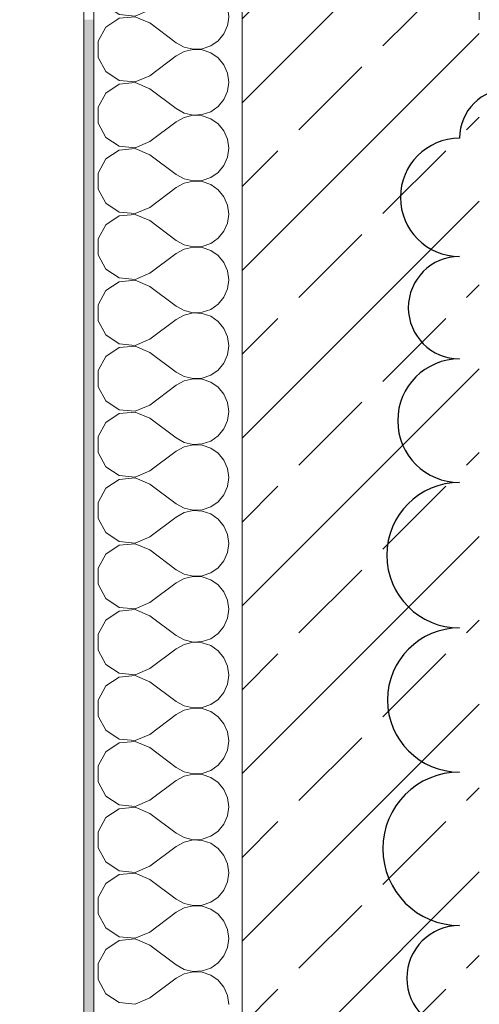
# Model space of a CAD drawing. Header units: metres. Extents: x -3.6 to 90.7, y -11.1 to 18.
# Tile 25 of 256: x -0.24 to 0.225, y 4.334 to 5.33. Entities that reach past the tile are written whole.
import ezdxf

# ---------------------------------------------------------------- set-up
doc = ezdxf.new("R2010")
doc.units = ezdxf.units.M
doc.header["$MEASUREMENT"] = 0
for name, color, linetype in [('152 - Bemaßung_ Beschriftung.Ausbau', 7, 'Continuous'), ('209 - Marker.Änderung', 7, 'Continuous'), ('603 - Struktur.Bodenplatte_ Decke Roh', 7, 'Continuous'), ('604 - Struktur.Wand Aussen', 7, 'Continuous')]:
    doc.layers.add(name, color=color, linetype=linetype)
doc.styles.add('ERSTELLTER_STIL_2', font='txt')
doc.dimstyles.new('ERSTELLTER_STIL__1', dxfattribs={"dimtxt": 0.1, "dimasz": 0.0532, "dimexe": 0.18, "dimexo": 0.0625, "dimgap": 0, "dimtad": 1, "dimzin": 0, "dimdsep": 46, "dimtxsty": 'ERSTELLTER_STIL_2', "dimblk": 'ARROWHEAD_2', "dimblk1": 'ARROWHEAD_2', "dimblk2": 'ARROWHEAD_2', "dimcen": 0.09, "dimse1": 1, "dimse2": 1, "dimclrd": 7, "dimclre": 7, "dimclrt": 7, "dimazin": 0, "dimtfac": 1, "dimtdec": 4, "dimtmove": 0, "dimatfit": 3, "dimfxl": 1, "dimtolj": 1, "dimtzin": 0, "dimarcsym": 0})
pattern_1 = [(0, (0, 0), (0, 0.0866025), [0, -0.05]), (0, (0.025, 0.0433), (0, 0.0866025), [0, -0.05])]
pattern_2 = [(45, (0, 0), (-0.0848528, 0.0848528), []), (45, (-0.04243, 0.04243), (-0.0848528, 0.0848528), [0.09, -0.03])]

# ---------------------------------------------------------------- blocks, each defined once
blk = doc.blocks.new('*X9')
at = {"layer": '604 - Struktur.Wand Aussen', "color": 7, "linetype": 'Continuous', "lineweight": 5}
for p, q in [((-0.15299, 5.32243), (-0.16066, 5.30812)), ((-0.14163, 5.32998), (-0.15299, 5.32243)), ((-0.10833, 5.32667), (-0.11623, 5.32998)), ((-0.10833, 5.32667), (-0.08167, 5.30667)), ((-0.03331, 5.31581), (-0.0296, 5.32422)), ((-0.0296, 5.32422), (-0.0288, 5.32998)), ((-0.03918, 5.30873), (-0.03331, 5.31581)), ((-0.16066, 5.30812), (-0.16066, 5.29188)), ((-0.08167, 5.30667), (-0.07362, 5.30222)), ((-0.07362, 5.30222), (-0.06466, 5.30013)), ((-0.05547, 5.30058), (-0.04676, 5.30352)), ((-0.04676, 5.30352), (-0.03918, 5.30873)), ((-0.16066, 5.29188), (-0.15299, 5.27757)), ((-0.10833, 5.27333), (-0.08167, 5.29333)), ((-0.07362, 5.29778), (-0.08167, 5.29333)), ((-0.06466, 5.29987), (-0.07362, 5.29778)), ((-0.06466, 5.30013), (-0.05547, 5.30058)), ((-0.05547, 5.29942), (-0.06466, 5.29987)), ((-0.04676, 5.29648), (-0.05547, 5.29942)), ((-0.03918, 5.29127), (-0.04676, 5.29648)), ((-0.03331, 5.28419), (-0.03918, 5.29127)), ((-0.0296, 5.27578), (-0.03331, 5.28419)), ((-0.15299, 5.27757), (-0.13947, 5.26858)), ((-0.1233, 5.26705), (-0.10833, 5.27333)), ((-0.02833, 5.26667), (-0.0296, 5.27578)), ((-0.13947, 5.26475), (-0.15299, 5.25576)), ((-0.13947, 5.26858), (-0.1233, 5.26705)), ((-0.1233, 5.26629), (-0.13947, 5.26475)), ((-0.10833, 5.26), (-0.1233, 5.26629)), ((-0.0296, 5.25756), (-0.02833, 5.26667)), ((-0.15299, 5.25576), (-0.16066, 5.24145)), ((-0.10833, 5.26), (-0.08167, 5.24)), ((-0.03331, 5.24914), (-0.0296, 5.25756)), ((-0.16066, 5.24145), (-0.16066, 5.22521)), ((-0.04676, 5.23685), (-0.03918, 5.24206)), ((-0.03918, 5.24206), (-0.03331, 5.24914)), ((-0.08167, 5.24), (-0.07362, 5.23555)), ((-0.07362, 5.23555), (-0.06466, 5.23347)), ((-0.06466, 5.2332), (-0.07362, 5.23112)), ((-0.06466, 5.23347), (-0.05547, 5.23391)), ((-0.05547, 5.23275), (-0.06466, 5.2332)), ((-0.05547, 5.23391), (-0.04676, 5.23685)), ((-0.04676, 5.22981), (-0.05547, 5.23275)), ((-0.16066, 5.22521), (-0.15299, 5.2109)), ((-0.10833, 5.20667), (-0.08167, 5.22667)), ((-0.07362, 5.23112), (-0.08167, 5.22667)), ((-0.03918, 5.22461), (-0.04676, 5.22981)), ((-0.03331, 5.21752), (-0.03918, 5.22461)), ((-0.0296, 5.20911), (-0.03331, 5.21752)), ((-0.15299, 5.2109), (-0.13947, 5.20192)), ((-0.13947, 5.20192), (-0.1233, 5.20038)), ((-0.1233, 5.20038), (-0.10833, 5.20667)), ((-0.02833, 5.2), (-0.0296, 5.20911)), ((-0.13947, 5.19808), (-0.15299, 5.1891)), ((-0.1233, 5.19962), (-0.13947, 5.19808)), ((-0.10833, 5.19333), (-0.1233, 5.19962)), ((-0.10833, 5.19333), (-0.08167, 5.17333)), ((-0.0296, 5.19089), (-0.02833, 5.2)), ((-0.15299, 5.1891), (-0.16066, 5.17479)), ((-0.03918, 5.17539), (-0.03331, 5.18248)), ((-0.03331, 5.18248), (-0.0296, 5.19089)), ((-0.16066, 5.17479), (-0.16066, 5.15855)), ((-0.08167, 5.17333), (-0.07362, 5.16888)), ((-0.04676, 5.17019), (-0.03918, 5.17539)), ((-0.07362, 5.16445), (-0.08167, 5.16)), ((-0.07362, 5.16888), (-0.06466, 5.1668)), ((-0.06466, 5.16653), (-0.07362, 5.16445)), ((-0.06466, 5.1668), (-0.05547, 5.16725)), ((-0.05547, 5.16609), (-0.06466, 5.16653)), ((-0.05547, 5.16725), (-0.04676, 5.17019)), ((-0.04676, 5.16315), (-0.05547, 5.16609)), ((-0.03918, 5.15794), (-0.04676, 5.16315)), ((-0.16066, 5.15855), (-0.15299, 5.14424)), ((-0.10833, 5.14), (-0.08167, 5.16)), ((-0.03331, 5.15086), (-0.03918, 5.15794)), ((-0.15299, 5.14424), (-0.13947, 5.13525)), ((-0.0296, 5.14244), (-0.03331, 5.15086)), ((-0.02833, 5.13333), (-0.0296, 5.14244)), ((-0.13947, 5.13525), (-0.1233, 5.13371)), ((-0.1233, 5.13295), (-0.13947, 5.13142)), ((-0.1233, 5.13371), (-0.10833, 5.14)), ((-0.10833, 5.12667), (-0.1233, 5.13295)), ((-0.0296, 5.12422), (-0.02833, 5.13333)), ((-0.15299, 5.12243), (-0.16066, 5.10812)), ((-0.13947, 5.13142), (-0.15299, 5.12243)), ((-0.10833, 5.12667), (-0.08167, 5.10667)), ((-0.03331, 5.11581), (-0.0296, 5.12422)), ((-0.03918, 5.10873), (-0.03331, 5.11581)), ((-0.16066, 5.10812), (-0.16066, 5.09188)), ((-0.08167, 5.10667), (-0.07362, 5.10222)), ((-0.07362, 5.10222), (-0.06466, 5.10013)), ((-0.05547, 5.10058), (-0.04676, 5.10352)), ((-0.04676, 5.10352), (-0.03918, 5.10873)), ((-0.10833, 5.07333), (-0.08167, 5.09333)), ((-0.07362, 5.09778), (-0.08167, 5.09333)), ((-0.06466, 5.09987), (-0.07362, 5.09778)), ((-0.06466, 5.10013), (-0.05547, 5.10058)), ((-0.05547, 5.09942), (-0.06466, 5.09987)), ((-0.04676, 5.09648), (-0.05547, 5.09942)), ((-0.03918, 5.09127), (-0.04676, 5.09648)), ((-0.16066, 5.09188), (-0.15299, 5.07757)), ((-0.03331, 5.08419), (-0.03918, 5.09127)), ((-0.0296, 5.07578), (-0.03331, 5.08419)), ((-0.15299, 5.07757), (-0.13947, 5.06858)), ((-0.1233, 5.06705), (-0.10833, 5.07333)), ((-0.02833, 5.06667), (-0.0296, 5.07578)), ((-0.13947, 5.06475), (-0.15299, 5.05576)), ((-0.13947, 5.06858), (-0.1233, 5.06705)), ((-0.1233, 5.06629), (-0.13947, 5.06475)), ((-0.10833, 5.06), (-0.1233, 5.06629)), ((-0.0296, 5.05756), (-0.02833, 5.06667)), ((-0.15299, 5.05576), (-0.16066, 5.04145)), ((-0.10833, 5.06), (-0.08167, 5.04)), ((-0.03331, 5.04914), (-0.0296, 5.05756)), ((-0.03918, 5.04206), (-0.03331, 5.04914)), ((-0.16066, 5.04145), (-0.16066, 5.02521)), ((-0.08167, 5.04), (-0.07362, 5.03555)), ((-0.07362, 5.03555), (-0.06466, 5.03347)), ((-0.06466, 5.0332), (-0.07362, 5.03112)), ((-0.06466, 5.03347), (-0.05547, 5.03391)), ((-0.05547, 5.03275), (-0.06466, 5.0332)), ((-0.05547, 5.03391), (-0.04676, 5.03685)), ((-0.04676, 5.02981), (-0.05547, 5.03275)), ((-0.04676, 5.03685), (-0.03918, 5.04206)), ((-0.16066, 5.02521), (-0.15299, 5.0109)), ((-0.10833, 5.00667), (-0.08167, 5.02667)), ((-0.07362, 5.03112), (-0.08167, 5.02667)), ((-0.03918, 5.02461), (-0.04676, 5.02981)), ((-0.03331, 5.01752), (-0.03918, 5.02461)), ((-0.0296, 5.00911), (-0.03331, 5.01752)), ((-0.15299, 5.0109), (-0.13947, 5.00192)), ((-0.1233, 5.00038), (-0.10833, 5.00667)), ((-0.02833, 5), (-0.0296, 5.00911)), ((-0.13947, 4.99808), (-0.15299, 4.9891)), ((-0.13947, 5.00192), (-0.1233, 5.00038)), ((-0.1233, 4.99962), (-0.13947, 4.99808)), ((-0.10833, 4.99333), (-0.1233, 4.99962)), ((-0.10833, 4.99333), (-0.08167, 4.97333)), ((-0.0296, 4.99089), (-0.02833, 5)), ((-0.15299, 4.9891), (-0.16066, 4.97479)), ((-0.03918, 4.97539), (-0.03331, 4.98248)), ((-0.03331, 4.98248), (-0.0296, 4.99089)), ((-0.16066, 4.97479), (-0.16066, 4.95855)), ((-0.08167, 4.97333), (-0.07362, 4.96888)), ((-0.04676, 4.97019), (-0.03918, 4.97539)), ((-0.07362, 4.96445), (-0.08167, 4.96)), ((-0.07362, 4.96888), (-0.06466, 4.9668)), ((-0.06466, 4.96653), (-0.07362, 4.96445)), ((-0.06466, 4.9668), (-0.05547, 4.96725)), ((-0.05547, 4.96609), (-0.06466, 4.96653)), ((-0.05547, 4.96725), (-0.04676, 4.97019)), ((-0.04676, 4.96315), (-0.05547, 4.96609)), ((-0.03918, 4.95794), (-0.04676, 4.96315)), ((-0.16066, 4.95855), (-0.15299, 4.94424)), ((-0.10833, 4.94), (-0.08167, 4.96)), ((-0.03331, 4.95086), (-0.03918, 4.95794)), ((-0.15299, 4.94424), (-0.13947, 4.93525)), ((-0.0296, 4.94244), (-0.03331, 4.95086)), ((-0.02833, 4.93333), (-0.0296, 4.94244)), ((-0.13947, 4.93525), (-0.1233, 4.93371)), ((-0.1233, 4.93295), (-0.13947, 4.93142)), ((-0.1233, 4.93371), (-0.10833, 4.94)), ((-0.10833, 4.92667), (-0.1233, 4.93295)), ((-0.0296, 4.92422), (-0.02833, 4.93333)), ((-0.13947, 4.93142), (-0.15299, 4.92243)), ((-0.10833, 4.92667), (-0.08167, 4.90667)), ((-0.03331, 4.91581), (-0.0296, 4.92422)), ((-0.15299, 4.92243), (-0.16066, 4.90812)), ((-0.03918, 4.90873), (-0.03331, 4.91581)), ((-0.16066, 4.90812), (-0.16066, 4.89188)), ((-0.08167, 4.90667), (-0.07362, 4.90222)), ((-0.05547, 4.90058), (-0.04676, 4.90352)), ((-0.04676, 4.90352), (-0.03918, 4.90873)), ((-0.10833, 4.87333), (-0.08167, 4.89333)), ((-0.07362, 4.89778), (-0.08167, 4.89333)), ((-0.07362, 4.90222), (-0.06466, 4.90013)), ((-0.06466, 4.89987), (-0.07362, 4.89778)), ((-0.06466, 4.90013), (-0.05547, 4.90058)), ((-0.05547, 4.89942), (-0.06466, 4.89987)), ((-0.04676, 4.89648), (-0.05547, 4.89942)), ((-0.03918, 4.89127), (-0.04676, 4.89648)), ((-0.16066, 4.89188), (-0.15299, 4.87757)), ((-0.03331, 4.88419), (-0.03918, 4.89127)), ((-0.0296, 4.87578), (-0.03331, 4.88419)), ((-0.15299, 4.87757), (-0.13947, 4.86858)), ((-0.1233, 4.86705), (-0.10833, 4.87333)), ((-0.02833, 4.86667), (-0.0296, 4.87578)), ((-0.13947, 4.86475), (-0.15299, 4.85576)), ((-0.13947, 4.86858), (-0.1233, 4.86705)), ((-0.1233, 4.86629), (-0.13947, 4.86475)), ((-0.10833, 4.86), (-0.1233, 4.86629)), ((-0.0296, 4.85756), (-0.02833, 4.86667)), ((-0.15299, 4.85576), (-0.16066, 4.84145)), ((-0.10833, 4.86), (-0.08167, 4.84)), ((-0.03331, 4.84914), (-0.0296, 4.85756)), ((-0.03918, 4.84206), (-0.03331, 4.84914)), ((-0.16066, 4.84145), (-0.16066, 4.82521)), ((-0.08167, 4.84), (-0.07362, 4.83555)), ((-0.07362, 4.83555), (-0.06466, 4.83347)), ((-0.06466, 4.8332), (-0.07362, 4.83112)), ((-0.06466, 4.83347), (-0.05547, 4.83391)), ((-0.05547, 4.83275), (-0.06466, 4.8332)), ((-0.05547, 4.83391), (-0.04676, 4.83685)), ((-0.04676, 4.83685), (-0.03918, 4.84206)), ((-0.16066, 4.82521), (-0.15299, 4.8109)), ((-0.10833, 4.80667), (-0.08167, 4.82667)), ((-0.07362, 4.83112), (-0.08167, 4.82667)), ((-0.04676, 4.82981), (-0.05547, 4.83275)), ((-0.03918, 4.82461), (-0.04676, 4.82981)), ((-0.03331, 4.81752), (-0.03918, 4.82461)), ((-0.0296, 4.80911), (-0.03331, 4.81752)), ((-0.15299, 4.8109), (-0.13947, 4.80192)), ((-0.1233, 4.80038), (-0.10833, 4.80667)), ((-0.02833, 4.8), (-0.0296, 4.80911)), ((-0.13947, 4.79808), (-0.15299, 4.7891)), ((-0.13947, 4.80192), (-0.1233, 4.80038)), ((-0.1233, 4.79962), (-0.13947, 4.79808)), ((-0.10833, 4.79333), (-0.1233, 4.79962)), ((-0.10833, 4.79333), (-0.08167, 4.77333)), ((-0.0296, 4.79089), (-0.02833, 4.8)), ((-0.15299, 4.7891), (-0.16066, 4.77479)), ((-0.03331, 4.78248), (-0.0296, 4.79089)), ((-0.16066, 4.77479), (-0.16066, 4.75855)), ((-0.08167, 4.77333), (-0.07362, 4.76888)), ((-0.04676, 4.77019), (-0.03918, 4.77539)), ((-0.03918, 4.77539), (-0.03331, 4.78248)), ((-0.07362, 4.76445), (-0.08167, 4.76)), ((-0.07362, 4.76888), (-0.06466, 4.7668)), ((-0.06466, 4.76653), (-0.07362, 4.76445)), ((-0.06466, 4.7668), (-0.05547, 4.76725)), ((-0.05547, 4.76609), (-0.06466, 4.76653)), ((-0.05547, 4.76725), (-0.04676, 4.77019)), ((-0.04676, 4.76315), (-0.05547, 4.76609)), ((-0.03918, 4.75794), (-0.04676, 4.76315)), ((-0.16066, 4.75855), (-0.15299, 4.74424)), ((-0.10833, 4.74), (-0.08167, 4.76)), ((-0.03331, 4.75086), (-0.03918, 4.75794)), ((-0.15299, 4.74424), (-0.13947, 4.73525)), ((-0.0296, 4.74244), (-0.03331, 4.75086)), ((-0.13947, 4.73525), (-0.1233, 4.73371)), ((-0.1233, 4.73371), (-0.10833, 4.74)), ((-0.02833, 4.73333), (-0.0296, 4.74244)), ((-0.0296, 4.72422), (-0.02833, 4.73333)), ((-0.13947, 4.73142), (-0.15299, 4.72243)), ((-0.1233, 4.73295), (-0.13947, 4.73142)), ((-0.10833, 4.72667), (-0.1233, 4.73295)), ((-0.10833, 4.72667), (-0.08167, 4.70667)), ((-0.03331, 4.71581), (-0.0296, 4.72422)), ((-0.15299, 4.72243), (-0.16066, 4.70812)), ((-0.03918, 4.70873), (-0.03331, 4.71581)), ((-0.16066, 4.70812), (-0.16066, 4.69188)), ((-0.08167, 4.70667), (-0.07362, 4.70222)), ((-0.05547, 4.70058), (-0.04676, 4.70352)), ((-0.04676, 4.70352), (-0.03918, 4.70873)), ((-0.10833, 4.67333), (-0.08167, 4.69333)), ((-0.07362, 4.69778), (-0.08167, 4.69333)), ((-0.07362, 4.70222), (-0.06466, 4.70013)), ((-0.06466, 4.69987), (-0.07362, 4.69778)), ((-0.06466, 4.70013), (-0.05547, 4.70058)), ((-0.05547, 4.69942), (-0.06466, 4.69987)), ((-0.04676, 4.69648), (-0.05547, 4.69942)), ((-0.03918, 4.69127), (-0.04676, 4.69648)), ((-0.16066, 4.69188), (-0.15299, 4.67757)), ((-0.03331, 4.68419), (-0.03918, 4.69127)), ((-0.0296, 4.67578), (-0.03331, 4.68419)), ((-0.15299, 4.67757), (-0.13947, 4.66858)), ((-0.02833, 4.66667), (-0.0296, 4.67578)), ((-0.13947, 4.66475), (-0.15299, 4.65576)), ((-0.13947, 4.66858), (-0.1233, 4.66705)), ((-0.1233, 4.66629), (-0.13947, 4.66475)), ((-0.1233, 4.66705), (-0.10833, 4.67333)), ((-0.10833, 4.66), (-0.1233, 4.66629)), ((-0.0296, 4.65756), (-0.02833, 4.66667)), ((-0.15299, 4.65576), (-0.16066, 4.64145)), ((-0.10833, 4.66), (-0.08167, 4.64)), ((-0.03331, 4.64914), (-0.0296, 4.65756)), ((-0.03918, 4.64206), (-0.03331, 4.64914)), ((-0.16066, 4.64145), (-0.16066, 4.62521)), ((-0.08167, 4.64), (-0.07362, 4.63555)), ((-0.07362, 4.63555), (-0.06466, 4.63347)), ((-0.06466, 4.63347), (-0.05547, 4.63391)), ((-0.05547, 4.63391), (-0.04676, 4.63685)), ((-0.04676, 4.63685), (-0.03918, 4.64206)), ((-0.16066, 4.62521), (-0.15299, 4.6109)), ((-0.10833, 4.60667), (-0.08167, 4.62667)), ((-0.07362, 4.63112), (-0.08167, 4.62667)), ((-0.06466, 4.6332), (-0.07362, 4.63112)), ((-0.05547, 4.63275), (-0.06466, 4.6332)), ((-0.04676, 4.62981), (-0.05547, 4.63275)), ((-0.03918, 4.62461), (-0.04676, 4.62981)), ((-0.03331, 4.61752), (-0.03918, 4.62461)), ((-0.0296, 4.60911), (-0.03331, 4.61752)), ((-0.15299, 4.6109), (-0.13947, 4.60192)), ((-0.1233, 4.60038), (-0.10833, 4.60667)), ((-0.02833, 4.6), (-0.0296, 4.60911)), ((-0.13947, 4.59808), (-0.15299, 4.5891)), ((-0.13947, 4.60192), (-0.1233, 4.60038)), ((-0.1233, 4.59962), (-0.13947, 4.59808)), ((-0.10833, 4.59333), (-0.1233, 4.59962)), ((-0.0296, 4.59089), (-0.02833, 4.6)), ((-0.15299, 4.5891), (-0.16066, 4.57479)), ((-0.10833, 4.59333), (-0.08167, 4.57333)), ((-0.03331, 4.58248), (-0.0296, 4.59089)), ((-0.16066, 4.57479), (-0.16066, 4.55855)), ((-0.04676, 4.57019), (-0.03918, 4.57539)), ((-0.03918, 4.57539), (-0.03331, 4.58248)), ((-0.08167, 4.57333), (-0.07362, 4.56888)), ((-0.07362, 4.56445), (-0.08167, 4.56)), ((-0.07362, 4.56888), (-0.06466, 4.5668)), ((-0.06466, 4.56653), (-0.07362, 4.56445)), ((-0.06466, 4.5668), (-0.05547, 4.56725)), ((-0.05547, 4.56609), (-0.06466, 4.56653)), ((-0.05547, 4.56725), (-0.04676, 4.57019)), ((-0.04676, 4.56315), (-0.05547, 4.56609)), ((-0.16066, 4.55855), (-0.15299, 4.54424)), ((-0.10833, 4.54), (-0.08167, 4.56)), ((-0.03918, 4.55794), (-0.04676, 4.56315)), ((-0.03331, 4.55086), (-0.03918, 4.55794)), ((-0.15299, 4.54424), (-0.13947, 4.53525)), ((-0.0296, 4.54244), (-0.03331, 4.55086)), ((-0.13947, 4.53525), (-0.1233, 4.53371)), ((-0.1233, 4.53371), (-0.10833, 4.54)), ((-0.02833, 4.53333), (-0.0296, 4.54244)), ((-0.13947, 4.53142), (-0.15299, 4.52243)), ((-0.1233, 4.53295), (-0.13947, 4.53142)), ((-0.10833, 4.52667), (-0.1233, 4.53295)), ((-0.10833, 4.52667), (-0.08167, 4.50667)), ((-0.03331, 4.51581), (-0.0296, 4.52422)), ((-0.0296, 4.52422), (-0.02833, 4.53333)), ((-0.15299, 4.52243), (-0.16066, 4.50812)), ((-0.03918, 4.50873), (-0.03331, 4.51581)), ((-0.16066, 4.50812), (-0.16066, 4.49188)), ((-0.08167, 4.50667), (-0.07362, 4.50222)), ((-0.04676, 4.50352), (-0.03918, 4.50873)), ((-0.07362, 4.49778), (-0.08167, 4.49333)), ((-0.07362, 4.50222), (-0.06466, 4.50013)), ((-0.06466, 4.49987), (-0.07362, 4.49778)), ((-0.06466, 4.50013), (-0.05547, 4.50058)), ((-0.05547, 4.49942), (-0.06466, 4.49987)), ((-0.05547, 4.50058), (-0.04676, 4.50352)), ((-0.04676, 4.49648), (-0.05547, 4.49942)), ((-0.03918, 4.49127), (-0.04676, 4.49648)), ((-0.16066, 4.49188), (-0.15299, 4.47757)), ((-0.10833, 4.47333), (-0.08167, 4.49333)), ((-0.03331, 4.48419), (-0.03918, 4.49127)), ((-0.0296, 4.47578), (-0.03331, 4.48419)), ((-0.15299, 4.47757), (-0.13947, 4.46858)), ((-0.02833, 4.46667), (-0.0296, 4.47578)), ((-0.13947, 4.46475), (-0.15299, 4.45576)), ((-0.13947, 4.46858), (-0.1233, 4.46705)), ((-0.1233, 4.46629), (-0.13947, 4.46475)), ((-0.1233, 4.46705), (-0.10833, 4.47333)), ((-0.10833, 4.46), (-0.1233, 4.46629)), ((-0.0296, 4.45756), (-0.02833, 4.46667)), ((-0.15299, 4.45576), (-0.16066, 4.44145)), ((-0.10833, 4.46), (-0.08167, 4.44)), ((-0.03331, 4.44914), (-0.0296, 4.45756)), ((-0.03918, 4.44206), (-0.03331, 4.44914)), ((-0.16066, 4.44145), (-0.16066, 4.42521)), ((-0.08167, 4.44), (-0.07362, 4.43555)), ((-0.07362, 4.43555), (-0.06466, 4.43347)), ((-0.05547, 4.43391), (-0.04676, 4.43685)), ((-0.04676, 4.43685), (-0.03918, 4.44206)), ((-0.16066, 4.42521), (-0.15299, 4.4109)), ((-0.10833, 4.40667), (-0.08167, 4.42667)), ((-0.07362, 4.43112), (-0.08167, 4.42667)), ((-0.06466, 4.4332), (-0.07362, 4.43112)), ((-0.06466, 4.43347), (-0.05547, 4.43391)), ((-0.05547, 4.43275), (-0.06466, 4.4332)), ((-0.04676, 4.42981), (-0.05547, 4.43275)), ((-0.03918, 4.42461), (-0.04676, 4.42981)), ((-0.03331, 4.41752), (-0.03918, 4.42461)), ((-0.0296, 4.40911), (-0.03331, 4.41752)), ((-0.15299, 4.4109), (-0.13947, 4.40192)), ((-0.1233, 4.40038), (-0.10833, 4.40667)), ((-0.02833, 4.4), (-0.0296, 4.40911)), ((-0.13947, 4.39808), (-0.15299, 4.3891)), ((-0.13947, 4.40192), (-0.1233, 4.40038)), ((-0.1233, 4.39962), (-0.13947, 4.39808)), ((-0.10833, 4.39333), (-0.1233, 4.39962)), ((-0.0296, 4.39089), (-0.02833, 4.4)), ((-0.15299, 4.3891), (-0.16066, 4.37479)), ((-0.10833, 4.39333), (-0.08167, 4.37333)), ((-0.03331, 4.38248), (-0.0296, 4.39089)), ((-0.16066, 4.37479), (-0.16066, 4.35855)), ((-0.04676, 4.37019), (-0.03918, 4.37539)), ((-0.03918, 4.37539), (-0.03331, 4.38248)), ((-0.08167, 4.37333), (-0.07362, 4.36888)), ((-0.07362, 4.36888), (-0.06466, 4.3668)), ((-0.06466, 4.36653), (-0.07362, 4.36445)), ((-0.06466, 4.3668), (-0.05547, 4.36725)), ((-0.05547, 4.36609), (-0.06466, 4.36653)), ((-0.05547, 4.36725), (-0.04676, 4.37019)), ((-0.04676, 4.36315), (-0.05547, 4.36609)), ((-0.16066, 4.35855), (-0.15299, 4.34424)), ((-0.10833, 4.34), (-0.08167, 4.36)), ((-0.07362, 4.36445), (-0.08167, 4.36)), ((-0.03918, 4.35794), (-0.04676, 4.36315)), ((-0.03331, 4.35086), (-0.03918, 4.35794)), ((-0.0296, 4.34244), (-0.03331, 4.35086)), ((-0.15299, 4.34424), (-0.13947, 4.33525)), ((-0.13947, 4.33525), (-0.1233, 4.33371)), ((-0.1233, 4.33371), (-0.10833, 4.34)), ((-0.02833, 4.33333), (-0.0296, 4.34244))]:
    blk.add_line(p, q, dxfattribs=at)
blk = doc.blocks.new('*X145')
at = {"layer": '604 - Struktur.Wand Aussen', "color": 7, "linetype": 'Continuous', "lineweight": 5}
for p, q in [((-0.16066, 6.105), (-0.16066, 6.09188)), ((-0.07865, 6.105), (-0.07362, 6.10222)), ((-0.07362, 6.10222), (-0.06466, 6.10013)), ((-0.06466, 6.09987), (-0.07362, 6.09778)), ((-0.06466, 6.10013), (-0.05547, 6.10058)), ((-0.05547, 6.09942), (-0.06466, 6.09987)), ((-0.05547, 6.10058), (-0.04676, 6.10352)), ((-0.04676, 6.09648), (-0.05547, 6.09942)), ((-0.04676, 6.10352), (-0.0446, 6.105)), ((-0.16066, 6.09188), (-0.15299, 6.07757)), ((-0.10833, 6.07333), (-0.08167, 6.09333)), ((-0.07362, 6.09778), (-0.08167, 6.09333)), ((-0.03918, 6.09127), (-0.04676, 6.09648)), ((-0.03331, 6.08419), (-0.03918, 6.09127)), ((-0.0296, 6.07578), (-0.03331, 6.08419)), ((-0.15299, 6.07757), (-0.13947, 6.06858)), ((-0.13947, 6.06858), (-0.1233, 6.06705)), ((-0.1233, 6.06705), (-0.10833, 6.07333)), ((-0.02833, 6.06667), (-0.0296, 6.07578)), ((-0.13947, 6.06475), (-0.15299, 6.05576)), ((-0.1233, 6.06629), (-0.13947, 6.06475)), ((-0.10833, 6.06), (-0.1233, 6.06629)), ((-0.10833, 6.06), (-0.08167, 6.04)), ((-0.0296, 6.05756), (-0.02833, 6.06667)), ((-0.15299, 6.05576), (-0.16066, 6.04145)), ((-0.03918, 6.04206), (-0.03331, 6.04914)), ((-0.03331, 6.04914), (-0.0296, 6.05756)), ((-0.16066, 6.04145), (-0.16066, 6.02521)), ((-0.08167, 6.04), (-0.07362, 6.03555)), ((-0.04676, 6.03685), (-0.03918, 6.04206)), ((-0.07362, 6.03112), (-0.08167, 6.02667)), ((-0.07362, 6.03555), (-0.06466, 6.03347)), ((-0.06466, 6.0332), (-0.07362, 6.03112)), ((-0.06466, 6.03347), (-0.05547, 6.03391)), ((-0.05547, 6.03275), (-0.06466, 6.0332)), ((-0.05547, 6.03391), (-0.04676, 6.03685)), ((-0.04676, 6.02981), (-0.05547, 6.03275)), ((-0.03918, 6.02461), (-0.04676, 6.02981)), ((-0.16066, 6.02521), (-0.15299, 6.0109)), ((-0.10833, 6.00667), (-0.08167, 6.02667)), ((-0.03331, 6.01752), (-0.03918, 6.02461)), ((-0.15299, 6.0109), (-0.13947, 6.00192)), ((-0.0296, 6.00911), (-0.03331, 6.01752)), ((-0.02833, 6), (-0.0296, 6.00911)), ((-0.13947, 6.00192), (-0.1233, 6.00038)), ((-0.1233, 5.99962), (-0.13947, 5.99808)), ((-0.1233, 6.00038), (-0.10833, 6.00667)), ((-0.10833, 5.99333), (-0.1233, 5.99962)), ((-0.0296, 5.99089), (-0.02833, 6)), ((-0.15299, 5.9891), (-0.16066, 5.97479)), ((-0.13947, 5.99808), (-0.15299, 5.9891)), ((-0.10833, 5.99333), (-0.08167, 5.97333)), ((-0.03331, 5.98248), (-0.0296, 5.99089)), ((-0.03918, 5.97539), (-0.03331, 5.98248)), ((-0.16066, 5.97479), (-0.16066, 5.95855)), ((-0.08167, 5.97333), (-0.07362, 5.96888)), ((-0.07362, 5.96888), (-0.06466, 5.9668)), ((-0.05547, 5.96725), (-0.04676, 5.97019)), ((-0.04676, 5.97019), (-0.03918, 5.97539)), ((-0.10833, 5.94), (-0.08167, 5.96)), ((-0.07362, 5.96445), (-0.08167, 5.96)), ((-0.06466, 5.96653), (-0.07362, 5.96445)), ((-0.06466, 5.9668), (-0.05547, 5.96725)), ((-0.05547, 5.96609), (-0.06466, 5.96653)), ((-0.04676, 5.96315), (-0.05547, 5.96609)), ((-0.03918, 5.95794), (-0.04676, 5.96315)), ((-0.16066, 5.95855), (-0.15299, 5.94424)), ((-0.03331, 5.95086), (-0.03918, 5.95794)), ((-0.0296, 5.94244), (-0.03331, 5.95086)), ((-0.15299, 5.94424), (-0.13947, 5.93525)), ((-0.1233, 5.93371), (-0.10833, 5.94)), ((-0.02833, 5.93333), (-0.0296, 5.94244)), ((-0.13947, 5.93142), (-0.15299, 5.92243)), ((-0.13947, 5.93525), (-0.1233, 5.93371)), ((-0.1233, 5.93295), (-0.13947, 5.93142)), ((-0.10833, 5.92667), (-0.1233, 5.93295)), ((-0.0296, 5.92422), (-0.02833, 5.93333)), ((-0.15299, 5.92243), (-0.16066, 5.90812)), ((-0.10833, 5.92667), (-0.08167, 5.90667)), ((-0.03331, 5.91581), (-0.0296, 5.92422)), ((-0.03918, 5.90873), (-0.03331, 5.91581)), ((-0.16066, 5.90812), (-0.16066, 5.89188)), ((-0.08167, 5.90667), (-0.07362, 5.90222)), ((-0.07362, 5.90222), (-0.06466, 5.90013)), ((-0.06466, 5.89987), (-0.07362, 5.89778)), ((-0.06466, 5.90013), (-0.05547, 5.90058)), ((-0.05547, 5.89942), (-0.06466, 5.89987)), ((-0.05547, 5.90058), (-0.04676, 5.90352)), ((-0.04676, 5.89648), (-0.05547, 5.89942)), ((-0.04676, 5.90352), (-0.03918, 5.90873)), ((-0.16066, 5.89188), (-0.15299, 5.87757)), ((-0.10833, 5.87333), (-0.08167, 5.89333)), ((-0.07362, 5.89778), (-0.08167, 5.89333)), ((-0.03918, 5.89127), (-0.04676, 5.89648)), ((-0.03331, 5.88419), (-0.03918, 5.89127)), ((-0.0296, 5.87578), (-0.03331, 5.88419)), ((-0.15299, 5.87757), (-0.13947, 5.86858)), ((-0.1233, 5.86705), (-0.10833, 5.87333)), ((-0.02833, 5.86667), (-0.0296, 5.87578)), ((-0.13947, 5.86475), (-0.15299, 5.85576)), ((-0.13947, 5.86858), (-0.1233, 5.86705)), ((-0.1233, 5.86629), (-0.13947, 5.86475)), ((-0.10833, 5.86), (-0.1233, 5.86629)), ((-0.10833, 5.86), (-0.08167, 5.84)), ((-0.0296, 5.85756), (-0.02833, 5.86667)), ((-0.15299, 5.85576), (-0.16066, 5.84145)), ((-0.03331, 5.84914), (-0.0296, 5.85756)), ((-0.16066, 5.84145), (-0.16066, 5.82521)), ((-0.08167, 5.84), (-0.07362, 5.83555)), ((-0.04676, 5.83685), (-0.03918, 5.84206)), ((-0.03918, 5.84206), (-0.03331, 5.84914)), ((-0.07362, 5.83112), (-0.08167, 5.82667)), ((-0.07362, 5.83555), (-0.06466, 5.83347)), ((-0.06466, 5.8332), (-0.07362, 5.83112)), ((-0.06466, 5.83347), (-0.05547, 5.83391)), ((-0.05547, 5.83275), (-0.06466, 5.8332)), ((-0.05547, 5.83391), (-0.04676, 5.83685)), ((-0.04676, 5.82981), (-0.05547, 5.83275)), ((-0.03918, 5.82461), (-0.04676, 5.82981)), ((-0.16066, 5.82521), (-0.15299, 5.8109)), ((-0.10833, 5.80667), (-0.08167, 5.82667)), ((-0.03331, 5.81752), (-0.03918, 5.82461)), ((-0.15299, 5.8109), (-0.13947, 5.80192)), ((-0.0296, 5.80911), (-0.03331, 5.81752)), ((-0.13947, 5.80192), (-0.1233, 5.80038)), ((-0.1233, 5.79962), (-0.13947, 5.79808)), ((-0.1233, 5.80038), (-0.10833, 5.80667)), ((-0.10833, 5.79333), (-0.1233, 5.79962)), ((-0.02833, 5.8), (-0.0296, 5.80911)), ((-0.0296, 5.79089), (-0.02833, 5.8)), ((-0.13947, 5.79808), (-0.15299, 5.7891)), ((-0.10833, 5.79333), (-0.08167, 5.77333)), ((-0.03331, 5.78248), (-0.0296, 5.79089)), ((-0.15299, 5.7891), (-0.16066, 5.77479)), ((-0.03918, 5.77539), (-0.03331, 5.78248)), ((-0.16066, 5.77479), (-0.16066, 5.75855)), ((-0.08167, 5.77333), (-0.07362, 5.76888)), ((-0.05547, 5.76725), (-0.04676, 5.77019)), ((-0.04676, 5.77019), (-0.03918, 5.77539)), ((-0.10833, 5.74), (-0.08167, 5.76)), ((-0.07362, 5.76445), (-0.08167, 5.76)), ((-0.07362, 5.76888), (-0.06466, 5.7668)), ((-0.06466, 5.76653), (-0.07362, 5.76445)), ((-0.06466, 5.7668), (-0.05547, 5.76725)), ((-0.05547, 5.76609), (-0.06466, 5.76653)), ((-0.04676, 5.76315), (-0.05547, 5.76609)), ((-0.03918, 5.75794), (-0.04676, 5.76315)), ((-0.16066, 5.75855), (-0.15299, 5.74424)), ((-0.03331, 5.75086), (-0.03918, 5.75794)), ((-0.0296, 5.74244), (-0.03331, 5.75086)), ((-0.15299, 5.74424), (-0.13947, 5.73525)), ((-0.1233, 5.73371), (-0.10833, 5.74)), ((-0.02833, 5.73333), (-0.0296, 5.74244)), ((-0.13947, 5.73142), (-0.15299, 5.72243)), ((-0.13947, 5.73525), (-0.1233, 5.73371)), ((-0.1233, 5.73295), (-0.13947, 5.73142)), ((-0.10833, 5.72667), (-0.1233, 5.73295)), ((-0.0296, 5.72422), (-0.02833, 5.73333)), ((-0.15299, 5.72243), (-0.16066, 5.70812)), ((-0.10833, 5.72667), (-0.08167, 5.70667)), ((-0.03331, 5.71581), (-0.0296, 5.72422)), ((-0.03918, 5.70873), (-0.03331, 5.71581)), ((-0.16066, 5.70812), (-0.16066, 5.69188)), ((-0.08167, 5.70667), (-0.07362, 5.70222)), ((-0.07362, 5.70222), (-0.06466, 5.70013)), ((-0.06466, 5.69987), (-0.07362, 5.69778)), ((-0.06466, 5.70013), (-0.05547, 5.70058)), ((-0.05547, 5.69942), (-0.06466, 5.69987)), ((-0.05547, 5.70058), (-0.04676, 5.70352)), ((-0.04676, 5.70352), (-0.03918, 5.70873)), ((-0.16066, 5.69188), (-0.15299, 5.67757)), ((-0.10833, 5.67333), (-0.08167, 5.69333)), ((-0.07362, 5.69778), (-0.08167, 5.69333)), ((-0.04676, 5.69648), (-0.05547, 5.69942)), ((-0.03918, 5.69127), (-0.04676, 5.69648)), ((-0.03331, 5.68419), (-0.03918, 5.69127)), ((-0.0296, 5.67578), (-0.03331, 5.68419)), ((-0.15299, 5.67757), (-0.13947, 5.66858)), ((-0.1233, 5.66705), (-0.10833, 5.67333)), ((-0.02833, 5.66667), (-0.0296, 5.67578)), ((-0.13947, 5.66475), (-0.15299, 5.65576)), ((-0.13947, 5.66858), (-0.1233, 5.66705)), ((-0.1233, 5.66629), (-0.13947, 5.66475)), ((-0.10833, 5.66), (-0.1233, 5.66629)), ((-0.10833, 5.66), (-0.08167, 5.64)), ((-0.0296, 5.65756), (-0.02833, 5.66667)), ((-0.15299, 5.65576), (-0.16066, 5.64145)), ((-0.03331, 5.64914), (-0.0296, 5.65756)), ((-0.16066, 5.64145), (-0.16066, 5.62521)), ((-0.08167, 5.64), (-0.07362, 5.63555)), ((-0.04676, 5.63685), (-0.03918, 5.64206)), ((-0.03918, 5.64206), (-0.03331, 5.64914)), ((-0.07362, 5.63112), (-0.08167, 5.62667)), ((-0.07362, 5.63555), (-0.06466, 5.63347)), ((-0.06466, 5.6332), (-0.07362, 5.63112)), ((-0.06466, 5.63347), (-0.05547, 5.63391)), ((-0.05547, 5.63275), (-0.06466, 5.6332)), ((-0.05547, 5.63391), (-0.04676, 5.63685)), ((-0.04676, 5.62981), (-0.05547, 5.63275)), ((-0.16066, 5.62521), (-0.15299, 5.6109)), ((-0.10833, 5.60667), (-0.08167, 5.62667)), ((-0.03918, 5.62461), (-0.04676, 5.62981)), ((-0.03331, 5.61752), (-0.03918, 5.62461)), ((-0.15299, 5.6109), (-0.13947, 5.60192)), ((-0.0296, 5.60911), (-0.03331, 5.61752)), ((-0.13947, 5.60192), (-0.1233, 5.60038)), ((-0.1233, 5.60038), (-0.10833, 5.60667)), ((-0.02833, 5.6), (-0.0296, 5.60911)), ((-0.13947, 5.59808), (-0.15299, 5.5891)), ((-0.1233, 5.59962), (-0.13947, 5.59808)), ((-0.10833, 5.59333), (-0.1233, 5.59962)), ((-0.10833, 5.59333), (-0.08167, 5.57333)), ((-0.03331, 5.58248), (-0.0296, 5.59089)), ((-0.0296, 5.59089), (-0.02833, 5.6)), ((-0.15299, 5.5891), (-0.16066, 5.57479)), ((-0.03918, 5.57539), (-0.03331, 5.58248)), ((-0.16066, 5.57479), (-0.16066, 5.55855)), ((-0.08167, 5.57333), (-0.07362, 5.56888)), ((-0.04676, 5.57019), (-0.03918, 5.57539)), ((-0.07362, 5.56445), (-0.08167, 5.56)), ((-0.07362, 5.56888), (-0.06466, 5.5668)), ((-0.06466, 5.56653), (-0.07362, 5.56445)), ((-0.06466, 5.5668), (-0.05547, 5.56725)), ((-0.05547, 5.56609), (-0.06466, 5.56653)), ((-0.05547, 5.56725), (-0.04676, 5.57019)), ((-0.04676, 5.56315), (-0.05547, 5.56609)), ((-0.03918, 5.55794), (-0.04676, 5.56315)), ((-0.16066, 5.55855), (-0.15299, 5.54424)), ((-0.10833, 5.54), (-0.08167, 5.56)), ((-0.03331, 5.55086), (-0.03918, 5.55794)), ((-0.0296, 5.54244), (-0.03331, 5.55086)), ((-0.15299, 5.54424), (-0.13947, 5.53525)), ((-0.02833, 5.53333), (-0.0296, 5.54244)), ((-0.13947, 5.53142), (-0.15299, 5.52243)), ((-0.13947, 5.53525), (-0.1233, 5.53371)), ((-0.1233, 5.53295), (-0.13947, 5.53142)), ((-0.1233, 5.53371), (-0.10833, 5.54)), ((-0.10833, 5.52667), (-0.1233, 5.53295)), ((-0.0296, 5.52422), (-0.02833, 5.53333)), ((-0.15299, 5.52243), (-0.16066, 5.50812)), ((-0.10833, 5.52667), (-0.08167, 5.50667)), ((-0.03331, 5.51581), (-0.0296, 5.52422)), ((-0.03918, 5.50873), (-0.03331, 5.51581)), ((-0.16066, 5.50812), (-0.16066, 5.49188)), ((-0.08167, 5.50667), (-0.07362, 5.50222)), ((-0.07362, 5.50222), (-0.06466, 5.50013)), ((-0.06466, 5.50013), (-0.05547, 5.50058)), ((-0.05547, 5.50058), (-0.04676, 5.50352)), ((-0.04676, 5.50352), (-0.03918, 5.50873)), ((-0.16066, 5.49188), (-0.15299, 5.47757)), ((-0.10833, 5.47333), (-0.08167, 5.49333)), ((-0.07362, 5.49778), (-0.08167, 5.49333)), ((-0.06466, 5.49987), (-0.07362, 5.49778)), ((-0.05547, 5.49942), (-0.06466, 5.49987)), ((-0.04676, 5.49648), (-0.05547, 5.49942)), ((-0.03918, 5.49127), (-0.04676, 5.49648)), ((-0.03331, 5.48419), (-0.03918, 5.49127)), ((-0.0296, 5.47578), (-0.03331, 5.48419)), ((-0.15299, 5.47757), (-0.13947, 5.46858)), ((-0.1233, 5.46705), (-0.10833, 5.47333)), ((-0.02833, 5.46667), (-0.0296, 5.47578)), ((-0.13947, 5.46475), (-0.15299, 5.45576)), ((-0.13947, 5.46858), (-0.1233, 5.46705)), ((-0.1233, 5.46629), (-0.13947, 5.46475)), ((-0.10833, 5.46), (-0.1233, 5.46629)), ((-0.0296, 5.45756), (-0.02833, 5.46667)), ((-0.15299, 5.45576), (-0.16066, 5.44145)), ((-0.10833, 5.46), (-0.08167, 5.44)), ((-0.03331, 5.44914), (-0.0296, 5.45756)), ((-0.16066, 5.44145), (-0.16066, 5.42521)), ((-0.04676, 5.43685), (-0.03918, 5.44206)), ((-0.03918, 5.44206), (-0.03331, 5.44914)), ((-0.08167, 5.44), (-0.07362, 5.43555)), ((-0.07362, 5.43112), (-0.08167, 5.42667)), ((-0.07362, 5.43555), (-0.06466, 5.43347)), ((-0.06466, 5.4332), (-0.07362, 5.43112)), ((-0.06466, 5.43347), (-0.05547, 5.43391)), ((-0.05547, 5.43275), (-0.06466, 5.4332)), ((-0.05547, 5.43391), (-0.04676, 5.43685)), ((-0.04676, 5.42981), (-0.05547, 5.43275)), ((-0.16066, 5.42521), (-0.15299, 5.4109)), ((-0.10833, 5.40667), (-0.08167, 5.42667)), ((-0.03918, 5.42461), (-0.04676, 5.42981)), ((-0.03331, 5.41752), (-0.03918, 5.42461)), ((-0.15299, 5.4109), (-0.13947, 5.40192)), ((-0.0296, 5.40911), (-0.03331, 5.41752)), ((-0.13947, 5.40192), (-0.1233, 5.40038)), ((-0.1233, 5.40038), (-0.10833, 5.40667)), ((-0.02833, 5.4), (-0.0296, 5.40911)), ((-0.13947, 5.39808), (-0.15299, 5.3891)), ((-0.1233, 5.39962), (-0.13947, 5.39808)), ((-0.10833, 5.39333), (-0.1233, 5.39962)), ((-0.10833, 5.39333), (-0.08167, 5.37333)), ((-0.03331, 5.38248), (-0.0296, 5.39089)), ((-0.0296, 5.39089), (-0.02833, 5.4)), ((-0.15299, 5.3891), (-0.16066, 5.37479)), ((-0.03918, 5.37539), (-0.03331, 5.38248)), ((-0.16066, 5.37479), (-0.16066, 5.35855)), ((-0.08167, 5.37333), (-0.07362, 5.36888)), ((-0.04676, 5.37019), (-0.03918, 5.37539)), ((-0.07362, 5.36445), (-0.08167, 5.36)), ((-0.07362, 5.36888), (-0.06466, 5.3668)), ((-0.06466, 5.36653), (-0.07362, 5.36445)), ((-0.06466, 5.3668), (-0.05547, 5.36725)), ((-0.05547, 5.36609), (-0.06466, 5.36653)), ((-0.05547, 5.36725), (-0.04676, 5.37019)), ((-0.04676, 5.36315), (-0.05547, 5.36609)), ((-0.03918, 5.35794), (-0.04676, 5.36315)), ((-0.16066, 5.35855), (-0.15299, 5.34424)), ((-0.10833, 5.34), (-0.08167, 5.36)), ((-0.03331, 5.35086), (-0.03918, 5.35794)), ((-0.15299, 5.34424), (-0.13947, 5.33525)), ((-0.0296, 5.34244), (-0.03331, 5.35086)), ((-0.02833, 5.33333), (-0.0296, 5.34244)), ((-0.13947, 5.33142), (-0.14163, 5.32998)), ((-0.13947, 5.33525), (-0.1233, 5.33371)), ((-0.1233, 5.33295), (-0.13947, 5.33142)), ((-0.1233, 5.33371), (-0.10833, 5.34)), ((-0.11623, 5.32998), (-0.1233, 5.33295)), ((-0.0288, 5.32998), (-0.02833, 5.33333))]:
    blk.add_line(p, q, dxfattribs=at)
blk = doc.blocks.new('*D348')
at = {"layer": '152 - Bemaßung_ Beschriftung.Ausbau', "color": 7, "linetype": 'Continuous', "lineweight": 5}
for p, q in [((-1.21, 6.12521), (-1.14, 6.08479)), ((-1.1225, 6.105), (-1.2275, 6.105)), ((-1.175, 0.005), (-1.175, 6.105)), ((-1.21, 0.02521), (-1.14, -0.01521))]:
    blk.add_line(p, q, dxfattribs=at)
at = {"layer": '152 - Bemaßung_ Beschriftung.Ausbau', "color": 7, "lineweight": 5, "insert": (-1.195, 2.92197), "char_height": 0.1, "attachment_point": 7, "rotation": 90, "style": 'ERSTELLTER_STIL_2'}
blk.add_mtext('\\A1;{\\pql;\\fArial|b0|i0|c0|p38;6,10}', dxfattribs=at)
blk = doc.blocks.new('ARROWHEAD_2')
at = {"color": 0, "linetype": 'Continuous', "lineweight": 0}
for p, q in [((-0.378, -0.655), (0.378, 0.655)), ((0, 0), (-1, 0))]:
    blk.add_line(p, q, dxfattribs=at)
blk = doc.blocks.new('*D355')
at = {"layer": '152 - Bemaßung_ Beschriftung.Ausbau', "color": 7, "linetype": 'Continuous', "lineweight": 5}
for p, q in [((-1.71, 5.82521), (-1.64, 5.78479)), ((-1.6225, 5.805), (-1.7275, 5.805)), ((-1.675, 0.245), (-1.675, 5.805)), ((-1.71, 0.26521), (-1.64, 0.22479)), ((-1.6225, 0.245), (-1.7275, 0.245)), ((-1.675, 0.005), (-1.675, 0.245))]:
    blk.add_line(p, q, dxfattribs=at)
at = {"layer": '152 - Bemaßung_ Beschriftung.Ausbau', "color": 7, "lineweight": 5, "char_height": 0.1, "attachment_point": 7, "rotation": 90, "style": 'ERSTELLTER_STIL_2'}
for s, insert in [('\\A1;{\\pql;\\fArial|b0|i0|c0|p38;12}', (-1.695, 5.633)), ('\\A1;{\\pql;\\fArial|b0|i0|c0|p38;5,56}', (-1.695, 2.81608))]:
    blk.add_mtext(s, dxfattribs=dict(at, insert=insert))
blk = doc.blocks.new('*D366')
at = {"layer": '152 - Bemaßung_ Beschriftung.Ausbau', "color": 7, "linetype": 'Continuous', "lineweight": 5}
for p, q in [((-2.21, 5.22019), (-2.14, 5.17978)), ((-2.1225, 5.19998), (-2.2275, 5.19998)), ((-2.175, 0.69998), (-2.175, 5.19998)), ((-2.21, 0.72019), (-2.14, 0.67978)), ((-2.1225, 0.69998), (-2.2275, 0.69998))]:
    blk.add_line(p, q, dxfattribs=at)
at = {"layer": '152 - Bemaßung_ Beschriftung.Ausbau', "color": 7, "lineweight": 5, "insert": (-2.195, 2.81695), "char_height": 0.1, "attachment_point": 7, "rotation": 90, "style": 'ERSTELLTER_STIL_2'}
blk.add_mtext('\\A1;{\\pql;\\fArial|b0|i0|c0|p38;4,50}', dxfattribs=at)
blk = doc.blocks.new('*D367')
at = {"layer": '152 - Bemaßung_ Beschriftung.Ausbau', "color": 7, "linetype": 'Continuous', "lineweight": 5}
for p, q in [((-2.21, 6.02019), (-2.14, 5.97978)), ((-2.1225, 5.99998), (-2.2275, 5.99998)), ((-2.175, 5.19998), (-2.175, 5.99998)), ((-2.21, 5.22019), (-2.14, 5.17978)), ((-2.1225, 5.19998), (-2.2275, 5.19998))]:
    blk.add_line(p, q, dxfattribs=at)
at = {"layer": '152 - Bemaßung_ Beschriftung.Ausbau', "color": 7, "lineweight": 5, "insert": (-2.195, 5.5241), "char_height": 0.1, "attachment_point": 7, "rotation": 90, "style": 'ERSTELLTER_STIL_2'}
blk.add_mtext('\\A1;{\\pql;\\fArial|b0|i0|c0|p38;80}', dxfattribs=at)
blk = doc.blocks.new('*D375')
at = {"layer": '152 - Bemaßung_ Beschriftung.Ausbau', "color": 7, "linetype": 'Continuous', "lineweight": 5}
for p, q in [((-2.675, 13.845), (-2.675, 13.87923)), ((-2.64, 13.82479), (-2.71, 13.86521)), ((-2.6225, 13.845), (-2.7275, 13.845)), ((-2.675, -0.145), (-2.675, 13.845)), ((-2.71, -0.12479), (-2.64, -0.16521)), ((-2.6225, -0.145), (-2.7275, -0.145)), ((-2.675, -0.17923), (-2.675, -0.145))]:
    blk.add_line(p, q, dxfattribs=at)
at = {"layer": '152 - Bemaßung_ Beschriftung.Ausbau', "color": 7, "lineweight": 5, "insert": (-2.695, 6.67903), "char_height": 0.1, "attachment_point": 7, "rotation": 90, "style": 'ERSTELLTER_STIL_2'}
blk.add_mtext('\\A1;{\\pql;\\fArial|b0|i0|c0|p38;13,99}', dxfattribs=at)

msp = doc.modelspace()

# ---------------------------------------------------------------- hatches: boundary and pattern name
at = {"layer": '604 - Struktur.Wand Aussen', "linetype": 'Continuous', "lineweight": 0, "true_color": 0x000000}
h = msp.add_hatch(dxfattribs=at)
h.set_pattern_fill('Verputz_0001', color=18, style=0, pattern_type=2)
h.set_pattern_definition(pattern_1)
h.paths.add_polyline_path([(-0.175, 5.32998), (-0.165, 5.32998), (-0.165, 6.105), (-0.175, 6.105)])
h = msp.add_hatch(dxfattribs=at)
h.set_pattern_fill('Beton__Stahlbeton_0001', color=18, style=0, pattern_type=2)
h.set_pattern_definition(pattern_2)
h.paths.add_polyline_path([(-0.015, 6.105), (-0.015, 5.32998), (0.225, 5.32998), (0.225, 6.105), (0.175, 6.105), (0.105, 6.105)])
h = msp.add_hatch(dxfattribs=at)
h.set_pattern_fill('Verputz_0001', color=18, style=0, pattern_type=2)
h.set_pattern_definition(pattern_1)
h.paths.add_polyline_path([(-0.165, -0.145), (-0.165, 5.32998), (-0.175, 5.32998), (-0.175, -0.145)])
h = msp.add_hatch(dxfattribs=at)
h.set_pattern_fill('Beton__Stahlbeton_0001', color=18, style=0, pattern_type=2)
h.set_pattern_definition(pattern_2)
h.paths.add_polyline_path([(0.225, 0.245), (0.225, 5.32998), (-0.015, 5.32998), (-0.015, 0.245)])

# ---------------------------------------------------------------- linework, layer by layer
at = {"layer": '209 - Marker.Änderung', "color": 1, "linetype": 'Continuous', "lineweight": 25}
for centre, radius, start, end in [((0.255, 5.20998), 0.05, 0, 180), ((0.205, 5.15017), 0.05981, 90, 270), ((0.205, 5.03854), 0.05182, 90, 270), ((0.205, 4.92416), 0.06256, 90, 270), ((0.205, 4.78801), 0.07359, 90, 270), ((0.205, 4.64148), 0.07294, 90, 270), ((0.205, 4.49093), 0.07762, 90, 270), ((0.205, 4.35999), 0.05331, 90, 270)]:
    msp.add_arc(centre, radius, start, end, dxfattribs=at)
at = {"layer": '603 - Struktur.Bodenplatte_ Decke Roh', "color": 7, "linetype": 'Continuous', "lineweight": 18, "flags": 128}
msp.add_lwpolyline([(47.47999, 13.695), (14.77999, 13.695), (14.77999, 13.455), (14.77999, 12.99998), (14.84, 12.99998), (14.84, 8.58498), (13.03, 8.58498), (13.03, 8.72498), (11.41, 8.72498), (11.41, 12.99998), (11.47999, 12.99998), (11.47999, 13.455), (11.47999, 13.695), (-0.015, 13.695), (-0.015, 0.005), (62.27503, 0.005)], dxfattribs=at)
at = {"layer": '604 - Struktur.Wand Aussen', "color": 7, "linetype": 'Continuous', "lineweight": 5}
msp.add_line((-0.165, 6.105), (-0.165, 5.32998), dxfattribs=at)
at = {"layer": '604 - Struktur.Wand Aussen', "color": 7, "linetype": 'Continuous', "lineweight": 13}
for p, q in [((-0.015, 6.105), (-0.015, 5.32998)), ((0.225, 5.32998), (0.225, 5.86998)), ((-0.165, 5.32998), (-0.165, -0.005))]:
    msp.add_line(p, q, dxfattribs=at)
at = {"layer": '604 - Struktur.Wand Aussen', "color": 7, "linetype": 'Continuous', "lineweight": 18}
msp.add_line((-0.015, 5.32998), (-0.015, 0.245), dxfattribs=at)
at = {"layer": '604 - Struktur.Wand Aussen', "color": 7, "linetype": 'Continuous', "lineweight": 5, "flags": 128}
msp.add_lwpolyline([(-0.175, 6.105), (-0.175, 5.32998)], dxfattribs=at)
at = {"layer": '604 - Struktur.Wand Aussen', "color": 7, "linetype": 'Continuous', "lineweight": 13, "flags": 128}
msp.add_lwpolyline([(-0.175, 5.32998), (-0.175, -0.155)], dxfattribs=at)

# ---------------------------------------------------------------- block references
at = {"layer": '604 - Struktur.Wand Aussen', "color": 7, "lineweight": 18}
for name in ['*X145', '*X9']:
    msp.add_blockref(name, (0, 0), dxfattribs=at)

# ---------------------------------------------------------------- dimensions: what is measured, and where the dimension line sits
at = {"layer": '152 - Bemaßung_ Beschriftung.Ausbau', "color": 7, "linetype": 'Continuous', "lineweight": 5}
for base, p1, p2, picture, middle in [((-2.675, 13.845), (-0.165, -0.145), (-0.165, 13.845), '*D375', (-2.745, 6.84703)), ((-1.175, 6.105), (-0.015, 0.005), (0.105, 6.105), '*D348', (-1.245, 3.05185)), ((-2.175, 5.99998), (0.67999, 5.19998), (0.67999, 5.99998), '*D367', (-2.245, 5.60033)), ((-1.675, 5.805), (0.225, 0.245), (4.13499, 5.805), '*D355', (-1.745, 2.94597)), ((-2.175, 5.19998), (0.67999, 0.69998), (0.67999, 5.19998), '*D366', (-2.245, 2.94684))]:
    dim = msp.add_linear_dim(base=base, p1=p1, p2=p2, angle=90, dimstyle='ERSTELLTER_STIL__1', dxfattribs=at)
    dim.commit()
    dim.dimension.update_dxf_attribs({"geometry": picture, "text_midpoint": middle, "dimtype": 160, "text_rotation": 90})

doc.saveas('drawing.dxf')
